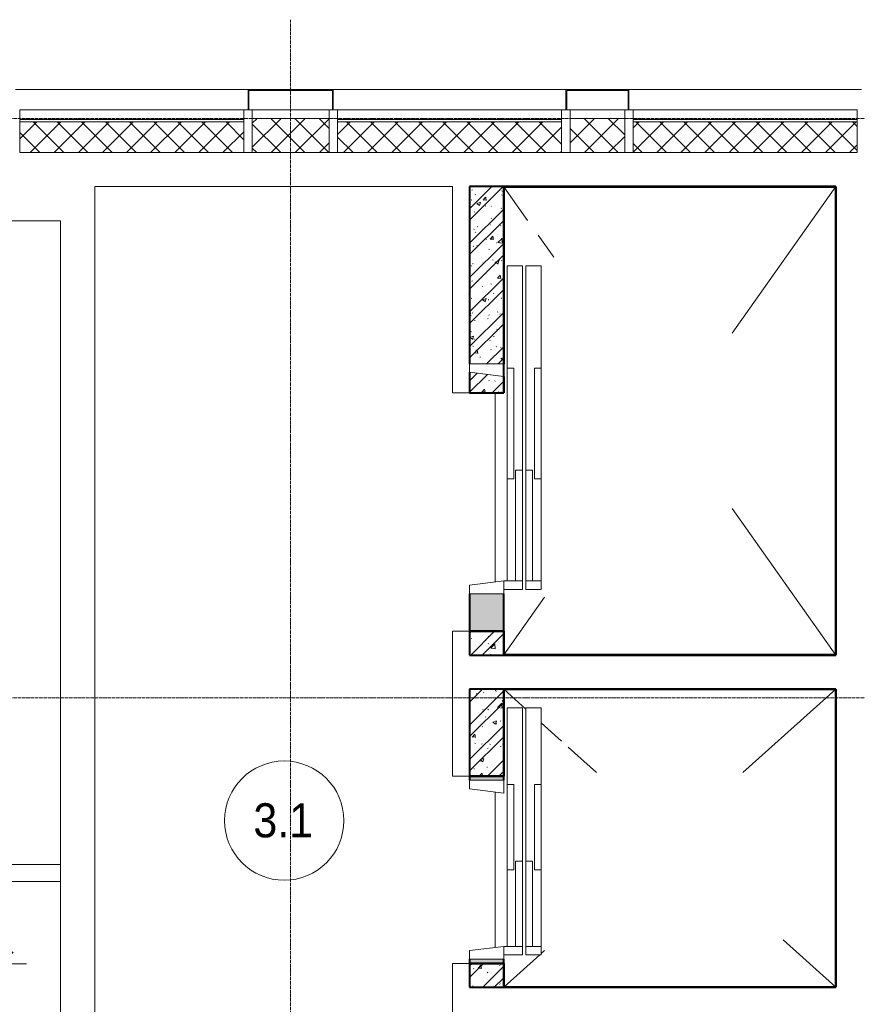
# Model space of a CAD drawing. Header units: millimetres. Extents: x 5617 to 112069, y 7718 to 237687.
# Tile 55 of 62: x 67156 to 72071, y 72400 to 78180. Entities that reach past the tile are written whole.
import ezdxf

# ---------------------------------------------------------------- set-up
doc = ezdxf.new("R2010")
doc.units = ezdxf.units.MM
doc.linetypes.add('ADSK_Линия сетки', pattern=[25, 20, -2.5, 0, -2.5])
doc.linetypes.add('Линия сетки', pattern=[25, 20, -2.5, 0, -2.5])
for name, color, linetype, lineweight in [('Двери', 7, 'Continuous', 18), ('Импосты витража', 7, 'Continuous', 18), ('Колонны', 7, 'Continuous', 18), ('Марки помещений', 7, 'Continuous', 20), ('Оси', 7, 'Continuous', 9), ('Перекрытия', 7, 'Continuous', 18), ('Размеры', 7, 'Continuous', 9), ('Размеры-100', 7, 'Continuous', 9), ('Стены', 7, 'Continuous', 18), ('Стены разрез', 7, 'Continuous', 40), ('Стены штриховка', 7, 'Continuous', 40)]:
    doc.layers.add(name, color=color, linetype=linetype, lineweight=lineweight)
doc.styles.add('Arial', font='arial.ttf', dxfattribs={"width": 0.9, "height": 250})
doc.styles.add('Arial_3', font='arial.ttf', dxfattribs={"width": 0.9, "height": 200})
doc.dimstyles.new('Основной_2_5_мм', dxfattribs={"dimscale": 304.8, "dimtxt": 255.06485, "dimasz": 0.463911, "dimexe": 0.492126, "dimexo": 0.492126, "dimgap": 0.098425, "dimtad": 1, "dimdec": 0, "dimdsep": 46, "dimtxsty": 'Arial', "dimblk1": 'OBLIQUE', "dimblk2": 'OBLIQUE', "dimsah": 1, "dimcen": 0.09, "dimdle": 0.492126, "dimazin": 2, "dimtfac": 1, "dimtdec": 4, "dimtix": 1, "dimtmove": 0, "dimatfit": 3, "dimfxl": 1, "dimtvp": 1, "dimtolj": 1, "dimtzin": 0, "dimlwd": 20, "dimlwe": 20, "dimarcsym": 2})
pattern_1 = [(50, (0, 0), (218.62117, -19.1268), [22.86, -251.46]), (355, (0, 0), (-42.2919, 229.2684), [18.288, -201.168]), (100.451, (18.22, -1.6), (176.33107, 210.13963), [19.428, -213.708]), (46.184, (0, 60.96), (325.29495, -50.45164), [34.29, -377.19]), (96.636, (27.1, 56.76), (284.883, 296.9127), [29.142, -320.562]), (351.184, (0, 60.96), (284.8858, 296.9107), [27.432, -301.752]), (21, (30.48, 45.72), (181.93753, -122.71832), [22.86, -251.46]), (326, (30.48, 45.72), (74.1622, 221.0262), [18.288, -201.168]), (71.451, (45.64, 35.5), (256.10035, 98.30526), [19.428, -213.708]), (37.5, (0, 0), (3.70639, 101.465895), [3.353, -195.377, 3.353, -200.863, -201.93]), (37.5, (0, 0), (3.70639, 101.465895), [-402.946, 3.353, -198.577]), (7.5, (0, 0), (80.18358, 120.21653), [3.353, -113.081, 3.353, -190.805, -76.962]), (7.5, (0, 0), (80.18358, 120.21653), [-310.591, 3.353, -73.609]), (327.5, (-67.97, 0), (162.708646, -6.87497), [3.353, -72.847, 3.353, -234.391, -315.468]), (327.5, (-67.97, 0), (162.708646, -6.87497), [-313.944, 3.353, -312.115]), (317.5, (-98.45, 0), (177.75468, 30.51183), [3.353, -95.707, 3.353, -154.534, -224.028]), (317.5, (-98.45, 0), (177.75468, 30.51183), [-256.946, 3.353, -220.675])]
pattern_2 = [(45, (0, 0), (-101.02788, 101.02788), []), (45, (67.35, 0), (-101.02788, 101.02788), [])]
pattern_3 = [(45, (0, 0), (-70.71068, 70.71068), []), (135, (0, 0), (-70.71068, -70.71068), [])]

# ---------------------------------------------------------------- blocks, each defined once
blk = doc.blocks.new('A_MEQ_Elevator - Л2-3165701-МКСС_K1_L26_85_950_1')
at = {"layer": 'Двери', "color": 253, "true_color": 0xaaaaaa}
for p, q in [((-500, 320), (-950, 320)), ((-950, 320), (-950, 230)), ((-500, 320), (-500, 280)), ((0, 320), (-500, 320)), ((0, 280), (0, 320)), ((450, 320), (0, 320)), ((500, 320), (450, 320)), ((450, 320), (450, 230)), ((500, 230), (500, 320)), ((-500, 280), (0, 280)), ((-50, 270), (-50, 230)), ((450, 270), (-50, 270)), ((450, 230), (450, 270)), ((-950, 230), (-50, 230)), ((-50, 210), (-950, 210)), ((-950, 210), (-950, 120)), ((-50, 230), (450, 230)), ((450, 210), (-50, 210)), ((-50, 210), (-50, 170)), ((450, 230), (500, 230)), ((450, 170), (450, 210)), ((450, 210), (450, 100)), ((500, 210), (450, 210)), ((500, 100), (500, 210)), ((-950, 120), (-500, 120)), ((0, 160), (-500, 160)), ((-500, 160), (-500, 120)), ((-500, 120), (0, 120)), ((-50, 170), (450, 170)), ((0, 120), (0, 160)), ((0, 120), (450, 120)), ((-450, 100), (-525, 100)), ((-525, 100), (-525, -100)), ((-475, -100), (-450, 100)), ((450, 100), (500, 100)), ((450, 100), (475, -100)), ((525, 100), (500, 100)), ((525, -100), (525, 100)), ((-525, -100), (-475, -100)), ((475, -100), (525, -100))]:
    blk.add_line(p, q, dxfattribs=at)
blk = doc.blocks.new('A_MEQ_Elevator - Л1-3165652-МКСС_K1_L26_85_950_1')
at = {"layer": 'Двери', "color": 253, "true_color": 0xaaaaaa}
for p, q in [((-650, 320), (-1250, 320)), ((-1250, 320), (-1250, 230)), ((-650, 320), (-650, 280)), ((0, 320), (-650, 320)), ((0, 280), (0, 320)), ((600, 320), (0, 320)), ((650, 320), (600, 320)), ((600, 320), (600, 230)), ((650, 230), (650, 320)), ((-650, 280), (0, 280)), ((-50, 270), (-50, 230)), ((600, 270), (-50, 270)), ((600, 230), (600, 270)), ((-1250, 230), (-50, 230)), ((-50, 210), (-1250, 210)), ((-1250, 210), (-1250, 120)), ((-50, 230), (600, 230)), ((600, 210), (-50, 210)), ((-50, 210), (-50, 170)), ((600, 230), (650, 230)), ((600, 170), (600, 210)), ((600, 210), (600, 100)), ((650, 210), (600, 210)), ((650, 100), (650, 210)), ((-1250, 120), (-650, 120)), ((0, 160), (-650, 160)), ((-650, 160), (-650, 120)), ((-650, 120), (0, 120)), ((-50, 170), (600, 170)), ((0, 120), (0, 160)), ((0, 120), (600, 120)), ((-600, 100), (-675, 100)), ((-675, 100), (-675, -100)), ((-625, -100), (-600, 100)), ((600, 100), (650, 100)), ((600, 100), (625, -100)), ((675, 100), (650, 100)), ((675, -100), (675, 100)), ((-675, -100), (-625, -100)), ((625, -100), (675, -100))]:
    blk.add_line(p, q, dxfattribs=at)
blk = doc.blocks.new('135_SLK_K1_AR_rvt-1-МКСС_K1_L26_85_950_1')
at = {"layer": 'Стены разрез', "lineweight": 9, "true_color": 0xaaaaaa}
h = blk.add_hatch(dxfattribs=at)
h.set_pattern_fill('FP_2', color=253, style=0, pattern_type=2)
h.set_pattern_definition(pattern_1)
h.paths.add_polyline_path([(55200, 75990), (55200, 76085), (55000, 76110), (55000, 75990), (55008.3, 75990)])
h.paths.add_polyline_path([(55200, 76160), (55200, 77200), (55000, 77200), (55000, 76160), (55008.3, 76160)])
h = blk.add_hatch(dxfattribs=at)
h.set_pattern_fill('FP_3', color=253, style=0, pattern_type=2)
h.set_pattern_definition(pattern_2)
h.paths.add_polyline_path([(55200, 75990), (55200, 76085), (55000, 76110), (55000, 75990), (55008.3, 75990)])
h.paths.add_polyline_path([(55200, 76160), (55200, 77200), (55000, 77200), (55000, 76160), (55008.3, 76160)])
at = {"layer": 'Стены разрез', "lineweight": 18, "true_color": 0xcbcbcb}
blk.add_hatch(color=9, dxfattribs=at).paths.add_polyline_path([(55200, 74590), (55200, 74810), (55000, 74810), (55000, 74590)])
at = {"layer": 'Стены разрез', "lineweight": 9, "true_color": 0xaaaaaa}
h = blk.add_hatch(dxfattribs=at)
h.set_pattern_fill('FP_2', color=253, style=0, pattern_type=2)
h.set_pattern_definition(pattern_1)
h.paths.add_polyline_path([(55000, 74450), (55200, 74450), (55200, 74590), (55000, 74590)])
h = blk.add_hatch(dxfattribs=at)
h.set_pattern_fill('FP_3', color=253, style=0, pattern_type=2)
h.set_pattern_definition(pattern_2)
h.paths.add_polyline_path([(55000, 74450), (55200, 74450), (55200, 74590), (55000, 74590)])
h = blk.add_hatch(dxfattribs=at)
h.set_pattern_fill('FP_2', color=253, style=0, pattern_type=2)
h.set_pattern_definition(pattern_1)
h.paths.add_polyline_path([(55000, 73740), (55200, 73740), (55200, 74250), (55000, 74250)])
h = blk.add_hatch(dxfattribs=at)
h.set_pattern_fill('FP_3', color=253, style=0, pattern_type=2)
h.set_pattern_definition(pattern_2)
h.paths.add_polyline_path([(55000, 73740), (55200, 73740), (55200, 74250), (55000, 74250)])
at = {"layer": 'Стены разрез', "lineweight": 18, "true_color": 0xcbcbcb}
h = blk.add_hatch(color=9, dxfattribs=at)
h.paths.add_polyline_path([(55000, 72640), (55200, 72640), (55200, 72665), (55000, 72665)])
h.paths.add_polyline_path([(55200, 73715), (55200, 73740), (55000, 73740), (55000, 73715)])
at = {"layer": 'Стены разрез', "lineweight": 9, "true_color": 0xaaaaaa}
h = blk.add_hatch(dxfattribs=at)
h.set_pattern_fill('FP_2', color=253, style=0, pattern_type=2)
h.set_pattern_definition(pattern_1)
h.paths.add_polyline_path([(55000, 72500), (55200, 72500), (55200, 72640), (55000, 72640)])
h = blk.add_hatch(dxfattribs=at)
h.set_pattern_fill('FP_3', color=253, style=0, pattern_type=2)
h.set_pattern_definition(pattern_2)
h.paths.add_polyline_path([(55000, 72500), (55200, 72500), (55200, 72640), (55000, 72640)])
at = {"color": 253, "lineweight": 18, "true_color": 0xaaaaaa}
for p, q in [((55200, 77199.3), (55340, 77001.9)), ((56540, 76340), (57150, 77200)), ((55401.6, 76915), (55493.8, 76785)), ((56540, 75310), (57150, 74450)), ((55200, 74450.7), (55440, 74789.1)), ((55200, 74249.6), (55330, 74132.9)), ((56603.9, 73760), (57150, 74250)), ((55420, 74052.2), (55540, 73944.5)), ((55578.5, 73910), (55745.6, 73760)), ((56840, 72778.1), (57150, 72500)), ((55420, 72697.8), (55440, 72715.8)), ((55200, 72500.4), (55411.3, 72690))]:
    blk.add_line(p, q, dxfattribs=at)
at = {"layer": 'Перекрытия', "color": 253, "true_color": 0xaaaaaa}
for p, q in [((52800, 77200), (52800, 70400)), ((54900, 77200), (52800, 77200)), ((54900, 75990), (54900, 77200)), ((52600, 77000), (48150, 77000)), ((52600, 73220), (52600, 77000)), ((55000, 75990), (54900, 75990)), ((55150, 74878.7), (55150, 75990)), ((54900, 73740), (54900, 74590)), ((54900, 74590), (55000, 74590)), ((55000, 73740), (54900, 73740)), ((55150, 72733.7), (55150, 73646.2)), ((52600, 70600), (52600, 73120)), ((54900, 71790), (54900, 72640)), ((54900, 72640), (55000, 72640))]:
    blk.add_line(p, q, dxfattribs=at)
at = {"layer": 'Стены', "color": 253, "true_color": 0xaaaaaa}
for p, q in [((51950, 73220), (52600, 73220)), ((52600, 73220), (52600, 73120)), ((52600, 73120), (51950, 73120))]:
    blk.add_line(p, q, dxfattribs=at)
at = {"layer": 'Стены разрез', "color": 253, "true_color": 0xaaaaaa}
for p, q in [((55200, 77200), (55000, 77200)), ((55000, 77200), (55000, 76160)), ((55200, 76160), (55200, 77200)), ((57149, 77200), (55200, 77200)), ((55200, 77200), (55200, 77199)), ((55200, 77199), (55200, 76160)), ((55201, 77199), (57149, 77199)), ((55201, 75990), (55201, 77199)), ((57150, 77200), (57149, 77200)), ((57149, 77199), (57149, 74451)), ((57150, 74451), (57150, 77200)), ((55000, 76110), (55000, 75990)), ((55200, 75990), (55200, 76085)), ((55200, 76085), (55200, 75990)), ((55000, 75990), (55200, 75990)), ((55200, 75990), (55201, 75990)), ((55000, 74810), (55000, 74590)), ((55200, 74590), (55200, 74810)), ((55000, 74590), (55200, 74590)), ((55200, 74590), (55000, 74590)), ((55000, 74590), (55000, 74450)), ((55200, 74450), (55200, 74590)), ((55201, 74590), (55200, 74590)), ((55200, 74590), (55200, 74450)), ((55201, 74451), (55201, 74590)), ((55000, 74450), (55200, 74450)), ((55200, 74450), (55201, 74450)), ((57149, 74451), (55201, 74451)), ((55201, 74450), (57150, 74450)), ((57150, 74450), (57150, 74451)), ((55200, 74250), (55000, 74250)), ((55000, 74250), (55000, 73740)), ((55200, 73740), (55200, 74250)), ((57149, 74250), (55200, 74250)), ((55200, 74250), (55200, 74249)), ((55200, 74249), (55200, 73740)), ((55201, 74249), (57149, 74249)), ((55201, 73740), (55201, 74249)), ((57150, 74250), (57149, 74250)), ((57149, 74249), (57149, 72501)), ((57150, 72501), (57150, 74250)), ((55000, 73740), (55000, 73715)), ((55200, 73740), (55000, 73740)), ((55000, 73740), (55200, 73740)), ((55200, 73715), (55200, 73740)), ((55200, 73740), (55201, 73740)), ((55000, 72665), (55000, 72640)), ((55200, 72640), (55200, 72665)), ((55000, 72640), (55200, 72640)), ((55200, 72640), (55000, 72640)), ((55000, 72640), (55000, 72500)), ((55200, 72500), (55200, 72640)), ((55201, 72640), (55200, 72640)), ((55200, 72640), (55200, 72500)), ((55201, 72501), (55201, 72640)), ((55000, 72500), (55200, 72500)), ((55200, 72500), (55201, 72500)), ((57149, 72501), (55201, 72501)), ((55201, 72500), (57150, 72500)), ((57150, 72500), (57150, 72501))]:
    blk.add_line(p, q, dxfattribs=at)
at = {"layer": 'Двери', "color": 253, "lineweight": 18, "true_color": 0xaaaaaa, "rotation": 270}
for name, p in [('A_MEQ_Elevator - Л1-3165652-МКСС_K1_L26_85_950_1', (55100, 75485)), ('A_MEQ_Elevator - Л2-3165701-МКСС_K1_L26_85_950_1', (55100, 73190))]:
    blk.add_blockref(name, p, dxfattribs=at)
blk = doc.blocks.new('Rectangular Mullion - R_StandardFrame_50Wx250H-3997581-МКСС_K1_L26_85_950_1')
at = {"layer": 'Импосты витража', "color": 253, "lineweight": 5, "true_color": 0xaaaaaa}
blk.add_line((17725, 77650), (18175, 77650), dxfattribs=at)
blk = doc.blocks.new('Rectangular Mullion - R_StandardFrame_50Wx250H-V64-МКСС_K1_L26_85_950_1')
at = {"layer": 'Импосты витража', "color": 253, "lineweight": 5, "true_color": 0xaaaaaa}
for p, q in [((-25, -250), (-25, 0)), ((-25, 0), (0, 0)), ((5, 0), (25, 0)), ((25, 0), (25, -250)), ((25, -250), (-25, -250))]:
    blk.add_line(p, q, dxfattribs=at)
blk = doc.blocks.new('Rectangular Mullion - R_StandardFrame_50Wx250H-7462869-МКСС_K1_L26_85_950_1')
at = {"layer": 'Импосты витража', "color": 253, "lineweight": 5, "true_color": 0xaaaaaa}
for p, q in [((-25, -250), (-25, 0)), ((-25, 0), (-5, 0)), ((0, 0), (25, 0)), ((25, 0), (25, -250)), ((25, -250), (-25, -250))]:
    blk.add_line(p, q, dxfattribs=at)
blk = doc.blocks.new('Rectangular Mullion - R_StandardFrame_50Wx250H-V68-МКСС_K1_L26_85_950_1')
at = {"layer": 'Импосты витража', "color": 253, "lineweight": 5, "true_color": 0xaaaaaa}
blk.add_line((23190, 77650), (23510, 77650), dxfattribs=at)
blk = doc.blocks.new('A_SLK_PAN_Type1 - Прямой тип панели-6618069-МКСС_K1_L26_85_950_1')
at = {"layer": 'Колонны', "lineweight": 5}
for p, q in [((-250, 120), (250, 120)), ((-250, 0), (-250, 120)), ((250, 120), (250, 0)), ((-245, 115), (-245, 0)), ((245, 115), (-245, 115)), ((245, 0), (245, 115)), ((-245, 0), (-250, 0)), ((250, 0), (245, 0))]:
    blk.add_line(p, q, dxfattribs=at)
blk = doc.blocks.new('A_SLK_PAN_Type1 - Прямой тип панели-6618068-МКСС_K1_L26_85_950_1')
at = {"layer": 'Колонны', "lineweight": 5}
for p, q in [((-185, 120), (185, 120)), ((-185, 0), (-185, 120)), ((185, 120), (185, 0)), ((-180, 115), (-180, 0)), ((180, 115), (-180, 115)), ((180, 0), (180, 115)), ((-180, 0), (-185, 0)), ((185, 0), (180, 0))]:
    blk.add_line(p, q, dxfattribs=at)
blk = doc.blocks.new('A_OGR_PAN_Отлив - A_OGR_PAN_Отлив-5756407-МКСС_K1_L26_85_950_1')
at = {"layer": 'Колонны', "color": 253, "lineweight": 5, "true_color": 0xaaaaaa}
for p, q in [((-834, -115), (-834, 0)), ((-531, -120), (834, -120))]:
    blk.add_line(p, q, dxfattribs=at)
blk = doc.blocks.new('A_OGR_PAN_Отлив - A_OGR_PAN_Отлив-5755980-МКСС_K1_L26_85_950_1')
at = {"layer": 'Колонны', "color": 253, "lineweight": 5, "true_color": 0xaaaaaa}
blk.add_line((-682.5, -120), (682.5, -120), dxfattribs=at)
blk = doc.blocks.new('135_SLK_K1_AR_FCD_rvt-1-МКСС_K1_L26_85_950_1')
at = {"layer": 'Стены разрез', "lineweight": 5, "true_color": 0xaaaaaa}
h = blk.add_hatch(dxfattribs=at)
h.set_pattern_fill('FP_5', color=253, style=0, pattern_type=2)
h.set_pattern_definition(pattern_3)
h.paths.add_polyline_path([(53675, 77400), (53675, 77580), (52360, 77580), (52360, 77400), (53359.9, 77400)])
h = blk.add_hatch(dxfattribs=at)
h.set_pattern_fill('FP_5', color=253, style=0, pattern_type=2)
h.set_pattern_definition(pattern_3)
h.paths.add_polyline_path([(54175, 77400), (54175, 77600), (53725, 77600), (53725, 77400)])
h = blk.add_hatch(dxfattribs=at)
h.set_pattern_fill('FP_5', color=253, style=0, pattern_type=2)
h.set_pattern_definition(pattern_3)
h.paths.add_polyline_path([(55540, 77400), (55540, 77580), (54225, 77580), (54225, 77400), (55008.3, 77400)])
h = blk.add_hatch(dxfattribs=at)
h.set_pattern_fill('FP_5', color=253, style=0, pattern_type=2)
h.set_pattern_definition(pattern_3)
h.paths.add_polyline_path([(55910, 77400), (55910, 77600), (55590, 77600), (55590, 77400)])
h = blk.add_hatch(dxfattribs=at)
h.set_pattern_fill('FP_5', color=253, style=0, pattern_type=2)
h.set_pattern_definition(pattern_3)
h.paths.add_polyline_path([(57275, 77400), (57275, 77580), (55960, 77580), (55960, 77400), (56656.7, 77400)])
at = {"layer": 'Стены разрез', "color": 253, "lineweight": 9, "true_color": 0xaaaaaa}
for p, q in [((53675, 77650), (52360, 77650)), ((52360, 77650), (52360, 77400)), ((53675, 77400), (53675, 77650)), ((55540, 77650), (54225, 77650)), ((54225, 77650), (54225, 77400)), ((55540, 77400), (55540, 77650)), ((57275, 77650), (55960, 77650)), ((55960, 77650), (55960, 77400)), ((57275, 77400), (57275, 77650)), ((54175, 77600), (53725, 77600)), ((53725, 77600), (53725, 77400)), ((54175, 77400), (54175, 77600)), ((55910, 77600), (55590, 77600)), ((55590, 77600), (55590, 77400)), ((55910, 77400), (55910, 77600)), ((52360, 77400), (53675, 77400)), ((53725, 77400), (54175, 77400)), ((54225, 77400), (55540, 77400)), ((55590, 77400), (55910, 77400)), ((55960, 77400), (57275, 77400))]:
    blk.add_line(p, q, dxfattribs=at)
at = {"layer": 'Стены штриховка', "color": 253, "lineweight": 9, "true_color": 0xaaaaaa}
for p, q in [((52360, 77595), (53675, 77595)), ((52360, 77580), (53675, 77580)), ((54225, 77595), (55540, 77595)), ((54225, 77580), (55540, 77580)), ((55960, 77595), (57275, 77595)), ((55960, 77580), (57275, 77580))]:
    blk.add_line(p, q, dxfattribs=at)
at = {"layer": 'Импосты витража', "color": 253, "lineweight": 5, "true_color": 0xaaaaaa, "extrusion": (0, 0, -1)}
for name, p in [('Rectangular Mullion - R_StandardFrame_50Wx250H-7462869-МКСС_K1_L26_85_950_1', (-53700, 77650)), ('Rectangular Mullion - R_StandardFrame_50Wx250H-V64-МКСС_K1_L26_85_950_1', (-54200, 77650)), ('Rectangular Mullion - R_StandardFrame_50Wx250H-7462869-МКСС_K1_L26_85_950_1', (-55565, 77650)), ('Rectangular Mullion - R_StandardFrame_50Wx250H-V64-МКСС_K1_L26_85_950_1', (-55935, 77650))]:
    blk.add_blockref(name, p, dxfattribs=at)
at = {"layer": 'Импосты витража', "color": 253, "lineweight": 5, "true_color": 0xaaaaaa}
for name, p in [('Rectangular Mullion - R_StandardFrame_50Wx250H-3997581-МКСС_K1_L26_85_950_1', (36000, 0)), ('Rectangular Mullion - R_StandardFrame_50Wx250H-V68-МКСС_K1_L26_85_950_1', (32400, 0))]:
    blk.add_blockref(name, p, dxfattribs=at)
at = {"layer": 'Колонны', "color": 253, "lineweight": 5, "true_color": 0xaaaaaa, "rotation": 180}
for name, p in [('A_OGR_PAN_Отлив - A_OGR_PAN_Отлив-5755980-МКСС_K1_L26_85_950_1', (53017.5, 77650)), ('A_OGR_PAN_Отлив - A_OGR_PAN_Отлив-5755980-МКСС_K1_L26_85_950_1', (54882.5, 77650)), ('A_OGR_PAN_Отлив - A_OGR_PAN_Отлив-5756407-МКСС_K1_L26_85_950_1', (56769, 77650))]:
    blk.add_blockref(name, p, dxfattribs=at)
at = {"layer": 'Колонны', "color": 253, "lineweight": 5, "true_color": 0xaaaaaa}
for name, p in [('A_SLK_PAN_Type1 - Прямой тип панели-6618069-МКСС_K1_L26_85_950_1', (53950, 77650)), ('A_SLK_PAN_Type1 - Прямой тип панели-6618068-МКСС_K1_L26_85_950_1', (55750, 77650))]:
    blk.add_blockref(name, p, dxfattribs=at)
blk = doc.blocks.new('050_Марка_Помещение - Номер-620969-МКСС_K1_L26_85_950_1')
at = {"layer": 'Марки помещений'}
blk.add_circle((0, 0), 3.5, dxfattribs=at)
blk = doc.blocks.new('DIMBLOCK31-МКСС_K1_L26_85_950_1')
at = {"layer": 'Размеры-100', "lineweight": 20, "transparency": 16777216}
for p, q in [((65146.3, 72638), (65146.3, 72788)), ((67046.3, 72638), (67046.3, 72788)), ((64996.3, 72638), (67196.3, 72638)), ((65146.3, 72638), (65146.3, 72588)), ((67046.3, 72638), (67046.3, 69534.9))]:
    blk.add_line(p, q, dxfattribs=at)
at = {"layer": 'Размеры-100', "lineweight": 40, "transparency": 16777216}
for p, q in [((65146.3, 72638), (65217, 72708.7)), ((67046.3, 72638), (67117, 72708.7)), ((65146.3, 72638), (65075.6, 72567.3)), ((67046.3, 72638), (66975.6, 72567.3))]:
    blk.add_line(p, q, dxfattribs=at)
at = {"layer": 'Размеры-100', "color": 0, "lineweight": 20, "transparency": 16777216, "insert": (65751, 72992.6), "char_height": 250, "width": 828.765, "attachment_point": 1, "line_spacing_factor": 0.941778, "style": 'Arial'}
blk.add_mtext('1900', dxfattribs=at)
blk = doc.blocks.new('_Oblique')
at = {"color": 0, "linetype": 'ByBlock', "lineweight": -2}
blk.add_line((-0.5, -0.5), (0.5, 0.5), dxfattribs=at)

msp = doc.modelspace()

# ---------------------------------------------------------------- linework, layer by layer
at = {"layer": 'Оси', "linetype": 'Линия сетки'}
msp.add_line((68746.3, 55648.9), (68746.3, 78180), dxfattribs=at)
at = {"layer": 'Оси', "linetype": 'ADSK_Линия сетки'}
for p, q in [((81346.3, 77600), (26370.3, 77600)), ((81346.3, 74200), (26370.3, 74200))]:
    msp.add_line(p, q, dxfattribs=at)

# ---------------------------------------------------------------- block references
at = {"lineweight": 5}
for name in ['135_SLK_K1_AR_FCD_rvt-1-МКСС_K1_L26_85_950_1', '135_SLK_K1_AR_rvt-1-МКСС_K1_L26_85_950_1']:
    msp.add_blockref(name, (14796.3, 0), dxfattribs=at)
at = {"layer": 'Марки помещений', "xscale": 99.99999999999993, "yscale": 99.99999999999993, "zscale": 99.99999999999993}
msp.add_blockref('050_Марка_Помещение - Номер-620969-МКСС_K1_L26_85_950_1', (68708.5, 73478.3), dxfattribs=at)

# ---------------------------------------------------------------- texts
at = {"layer": 'Марки помещений', "lineweight": 9, "insert": (68527.8, 73580.1), "char_height": 200, "width": 432.911, "attachment_point": 1, "style": 'Arial_3'}
msp.add_mtext('3.1', dxfattribs=at)

# ---------------------------------------------------------------- dimensions: what is measured, and where the dimension line sits
at = {"layer": 'Размеры', "lineweight": 20}
dim = msp.add_linear_dim(base=(67046.3, 72638), p1=(65146.3, 72738), p2=(67046.3, 69384.9), dimstyle='Основной_2_5_мм', override={"dimpost": '<>', "dimfxl": 3853.993891}, dxfattribs=at)
dim.commit()
dim.dimension.update_dxf_attribs({"geometry": 'DIMBLOCK31-МКСС_K1_L26_85_950_1', "text_midpoint": (66096.3, 72795.7)})

doc.saveas('drawing.dxf')
